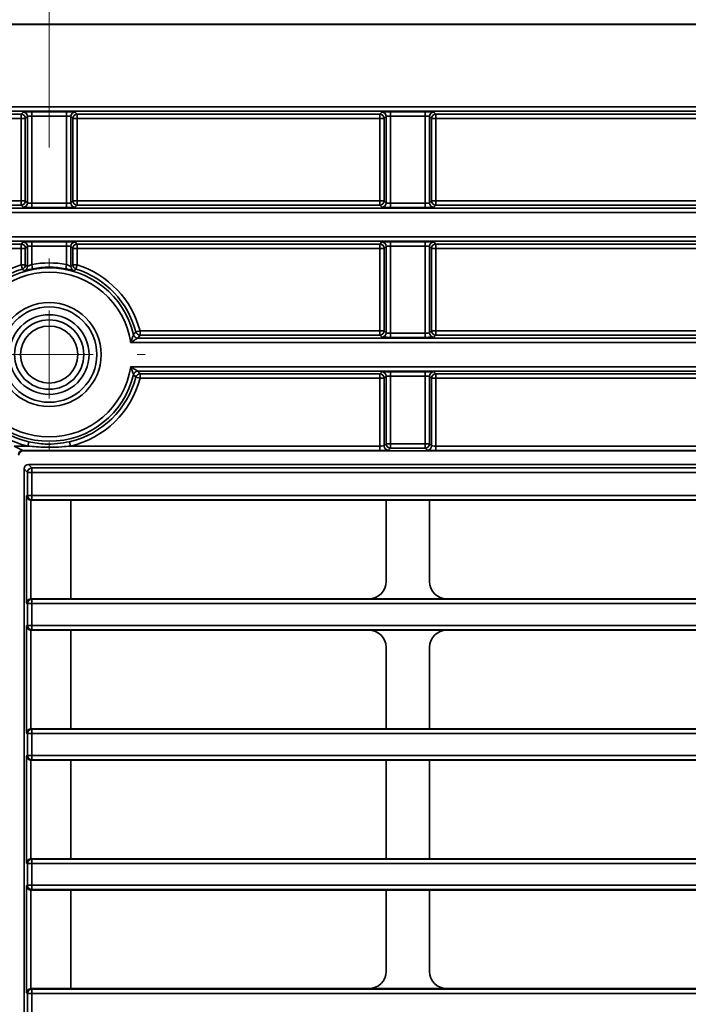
# Model space of a CAD drawing. Header units: millimetres. Extents: x 0 to 1118, y 0 to 864.
# Tile 58 of 250: x 86 to 96, y 488 to 502. Entities that reach past the tile are written whole.
import ezdxf

# ---------------------------------------------------------------- set-up
doc = ezdxf.new("R2010")
doc.units = ezdxf.units.MM
doc.styles.add('SLDTEXTSTYLE0', font='TXT', dxfattribs={"width": 0.605})
doc.dimstyles.new('SLDDIMSTYLE3', dxfattribs={"dimtxt": 4.233333, "dimasz": 4.572, "dimexe": 0, "dimexo": 0.0625, "dimgap": 1.058333, "dimtad": 0, "dimtih": 1, "dimtoh": 1, "dimdec": 1, "dimlfac": 4, "dimrnd": 1e-09, "dimzin": 4, "dimdsep": 46, "dimtxsty": 'SLDTEXTSTYLE0', "dimsah": 1, "dimcen": 0.09, "dimadec": 0, "dimazin": 1, "dimtfac": 1, "dimtofl": 0, "dimtmove": 0, "dimatfit": 3, "dimfxl": 1, "dimfrac": 2, "dimtolj": 1, "dimtzin": 12, "dimarcsym": 0})
doc.dimstyles.new('SLDDIMSTYLE5', dxfattribs={"dimtxt": 4.233333, "dimasz": 4.572, "dimexe": 0, "dimexo": 0.0625, "dimgap": 1.058333, "dimtad": 0, "dimtih": 1, "dimtoh": 1, "dimdec": 1, "dimlfac": 4, "dimrnd": 1e-09, "dimzin": 12, "dimdsep": 46, "dimtxsty": 'SLDTEXTSTYLE0', "dimsah": 1, "dimcen": 0.09, "dimadec": 0, "dimazin": 3, "dimtfac": 1, "dimtofl": 0, "dimtmove": 0, "dimatfit": 3, "dimfxl": 1, "dimfrac": 2, "dimtolj": 1, "dimtzin": 12, "dimarcsym": 0})

# ---------------------------------------------------------------- blocks, each defined once
blk = doc.blocks.new('_D_12')
at = {"color": 7, "linetype": 'Continuous', "lineweight": 0}
for p, q in [((156.168, 534.567), (154.713, 534.567)), ((154.713, 534.567), (154.713, 528.07)), ((167.486, 534.567), (168.942, 534.567)), ((168.942, 534.567), (168.942, 528.07)), ((77.298, 503.387), (77.298, 532.919)), ((231.805, 451.829), (231.805, 532.919)), ((77.298, 531.319), (137.737, 531.319)), ((231.805, 531.319), (171.366, 531.319)), ((154.713, 528.07), (156.168, 528.07)), ((168.942, 528.07), (167.486, 528.07))]:
    blk.add_line(p, q, dxfattribs=at)
at = {"color": 7, "linetype": 'Continuous', "lineweight": 18}
for points in [[(77.298, 531.319), (81.87, 530.557), (81.87, 532.081)], [(231.805, 531.319), (227.233, 532.081), (227.233, 530.557)]]:
    blk.add_solid(points, dxfattribs=at)
at = {"color": 7, "linetype": 'Continuous', "lineweight": 18, "char_height": 4.2333, "attachment_point": 1, "style": 'SLDTEXTSTYLE0'}
for s, insert in [('618.0', (138.706, 533.527)), ('24.3', (156.168, 533.527))]:
    blk.add_mtext(s, dxfattribs=dict(at, insert=insert))
blk = doc.blocks.new('_D_13')
at = {"color": 7, "linetype": 'Continuous', "lineweight": 0}
for p, q in [((85.044, 497.024), (48.595, 497.024)), ((50.195, 497.024), (50.195, 476.868)), ((57.794, 475.898), (56.339, 475.898)), ((56.339, 475.898), (56.339, 469.401)), ((65.879, 475.898), (67.334, 475.898)), ((67.334, 475.898), (67.334, 469.401)), ((56.339, 469.401), (57.794, 469.401)), ((67.334, 469.401), (65.879, 469.401)), ((50.195, 448.274), (50.195, 468.431)), ((85.044, 448.274), (48.595, 448.274))]:
    blk.add_line(p, q, dxfattribs=at)
at = {"color": 7, "linetype": 'Continuous', "lineweight": 18}
for points in [[(50.195, 497.024), (49.433, 492.452), (50.957, 492.452)], [(50.195, 448.274), (50.957, 452.846), (49.433, 452.846)]]:
    blk.add_solid(points, dxfattribs=at)
at = {"color": 7, "linetype": 'Continuous', "lineweight": 18, "char_height": 4.2333, "attachment_point": 1, "style": 'SLDTEXTSTYLE0'}
for s, insert in [('3X', (31.601, 474.858)), ('195.0', (40.332, 474.858)), ('7.7', (57.794, 474.858))]:
    blk.add_mtext(s, dxfattribs=dict(at, insert=insert))
blk = doc.blocks.new('_D_14')
at = {"color": 7, "linetype": 'Continuous', "lineweight": 0}
for p, q in [((125.293, 520.31), (123.838, 520.31)), ((123.838, 520.31), (123.838, 513.813)), ((133.378, 520.31), (134.833, 520.31)), ((134.833, 520.31), (134.833, 513.813)), ((86.644, 500.01), (86.644, 518.662)), ((148.744, 500.01), (148.744, 518.662)), ((86.644, 517.061), (98.13, 517.061)), ((148.744, 517.061), (137.257, 517.061)), ((123.838, 513.813), (125.293, 513.813)), ((134.833, 513.813), (133.378, 513.813))]:
    blk.add_line(p, q, dxfattribs=at)
at = {"color": 7, "linetype": 'Continuous', "lineweight": 18}
for points in [[(86.644, 517.061), (91.216, 516.299), (91.216, 517.823)], [(148.744, 517.061), (144.172, 517.823), (144.172, 516.299)]]:
    blk.add_solid(points, dxfattribs=at)
at = {"color": 7, "linetype": 'Continuous', "lineweight": 18, "char_height": 4.2333, "attachment_point": 1, "style": 'SLDTEXTSTYLE0'}
for s, insert in [('2X', (99.099, 519.27)), ('248.4', (107.831, 519.27)), ('9.8', (125.293, 519.27))]:
    blk.add_mtext(s, dxfattribs=dict(at, insert=insert))
blk = doc.blocks.new('SW_CENTERMARKSYMBOL_1')
at = {"color": 0, "linetype": 'Continuous', "lineweight": 18}
for p, q in [((0, 1.27), (0, 1.385)), ((0, 0), (0, 0.635)), ((-1.27, 0), (-1.385, 0)), ((0, 0), (-0.635, 0)), ((0, 0), (0, -0.635)), ((0, 0), (0.635, 0)), ((1.27, 0), (1.385, 0)), ((0, -1.27), (0, -1.385))]:
    blk.add_line(p, q, dxfattribs=at)

msp = doc.modelspace()

# ---------------------------------------------------------------- linework, layer by layer
at = {"color": 7, "linetype": 'Continuous', "lineweight": 35}
for p, q in [((212.875, 501.794), (83.548, 501.794)), ((83.548, 501.787), (212.854, 501.787)), ((83.548, 500.598), (212.854, 500.598)), ((212.857, 500.536), (83.548, 500.536)), ((86.238, 500.494), (86.268, 500.524)), ((86.393, 500.526), (86.895, 500.526)), ((86.393, 500.463), (86.393, 500.526)), ((86.895, 500.463), (86.895, 500.526)), ((87.02, 500.524), (87.05, 500.494)), ((91.413, 500.494), (91.443, 500.524)), ((91.568, 500.526), (92.07, 500.526)), ((91.568, 500.463), (91.568, 500.526)), ((92.07, 500.463), (92.07, 500.526)), ((92.195, 500.524), (92.225, 500.494)), ((83.626, 500.494), (86.238, 500.494)), ((86.238, 500.432), (83.626, 500.432)), ((86.238, 500.494), (86.238, 500.432)), ((86.238, 499.242), (86.238, 500.432)), ((86.3, 500.432), (86.238, 500.432)), ((86.33, 500.461), (86.3, 500.432)), ((86.3, 500.432), (86.3, 499.242)), ((86.33, 499.212), (86.33, 500.461)), ((86.895, 500.463), (86.393, 500.463)), ((86.393, 500.463), (86.393, 499.21)), ((86.895, 499.21), (86.895, 500.463)), ((86.957, 500.461), (86.957, 499.212)), ((86.987, 500.432), (86.957, 500.461)), ((86.987, 499.242), (86.987, 500.432)), ((87.05, 500.432), (86.987, 500.432)), ((87.05, 500.494), (91.413, 500.494)), ((87.05, 500.494), (87.05, 500.432)), ((91.413, 500.432), (87.05, 500.432)), ((87.05, 500.432), (87.05, 499.242)), ((91.413, 500.494), (91.413, 500.432)), ((91.475, 500.432), (91.413, 500.432)), ((91.413, 499.242), (91.413, 500.432)), ((91.505, 500.461), (91.475, 500.432)), ((91.475, 500.432), (91.475, 499.242)), ((91.505, 499.212), (91.505, 500.461)), ((92.07, 500.463), (91.568, 500.463)), ((91.568, 500.463), (91.568, 499.21)), ((92.07, 499.21), (92.07, 500.463)), ((92.132, 500.461), (92.132, 499.212)), ((92.162, 500.432), (92.132, 500.461)), ((92.162, 499.242), (92.162, 500.432)), ((92.225, 500.432), (92.162, 500.432)), ((92.225, 500.494), (96.588, 500.494)), ((92.225, 500.494), (92.225, 500.432)), ((92.225, 500.432), (92.225, 499.242)), ((96.588, 500.432), (92.225, 500.432)), ((83.626, 499.242), (86.238, 499.242)), ((86.238, 499.179), (86.238, 499.242)), ((86.238, 499.242), (86.3, 499.242)), ((86.3, 499.242), (86.33, 499.212)), ((86.957, 499.212), (86.987, 499.242)), ((86.987, 499.242), (87.05, 499.242)), ((87.05, 499.242), (91.413, 499.242)), ((87.05, 499.179), (87.05, 499.242)), ((91.413, 499.179), (91.413, 499.242)), ((91.413, 499.242), (91.475, 499.242)), ((91.475, 499.242), (91.505, 499.212)), ((92.132, 499.212), (92.162, 499.242)), ((92.162, 499.242), (92.225, 499.242)), ((92.225, 499.242), (96.588, 499.242)), ((92.225, 499.179), (92.225, 499.242)), ((83.548, 499.138), (112.363, 499.138)), ((86.238, 499.179), (83.626, 499.179)), ((86.268, 499.15), (86.238, 499.179)), ((86.393, 499.21), (86.393, 499.147)), ((86.393, 499.21), (86.895, 499.21)), ((86.895, 499.147), (86.393, 499.147)), ((86.895, 499.147), (86.895, 499.21)), ((87.05, 499.179), (87.02, 499.15)), ((91.413, 499.179), (87.05, 499.179)), ((91.443, 499.15), (91.413, 499.179)), ((91.568, 499.21), (91.568, 499.147)), ((91.568, 499.21), (92.07, 499.21)), ((92.07, 499.147), (91.568, 499.147)), ((92.07, 499.147), (92.07, 499.21)), ((92.225, 499.179), (92.195, 499.15)), ((96.588, 499.179), (92.225, 499.179)), ((112.363, 499.075), (83.548, 499.075)), ((83.548, 498.723), (112.363, 498.723)), ((112.363, 498.661), (83.548, 498.661)), ((83.626, 498.619), (86.238, 498.619)), ((86.238, 498.557), (83.626, 498.557)), ((86.238, 498.619), (86.268, 498.649)), ((86.238, 498.619), (86.238, 498.557)), ((86.3, 498.557), (86.238, 498.557)), ((86.238, 498.317), (86.238, 498.557)), ((86.33, 498.586), (86.3, 498.557)), ((86.3, 498.557), (86.3, 498.317)), ((86.33, 498.295), (86.33, 498.586)), ((86.393, 498.651), (86.895, 498.651)), ((86.393, 498.651), (86.393, 498.588)), ((86.895, 498.588), (86.393, 498.588)), ((86.393, 498.588), (86.393, 498.323)), ((86.895, 498.588), (86.895, 498.651)), ((86.895, 498.323), (86.895, 498.588)), ((86.957, 498.586), (86.957, 498.295)), ((86.987, 498.557), (86.957, 498.586)), ((86.987, 498.317), (86.987, 498.557)), ((87.05, 498.557), (86.987, 498.557)), ((87.02, 498.649), (87.05, 498.619)), ((87.05, 498.619), (91.413, 498.619)), ((87.05, 498.557), (87.05, 498.619)), ((91.413, 498.557), (87.05, 498.557)), ((87.05, 498.557), (87.05, 498.317)), ((91.413, 498.619), (91.443, 498.649)), ((91.413, 498.557), (91.413, 498.619)), ((91.475, 498.557), (91.413, 498.557)), ((91.413, 497.367), (91.413, 498.557)), ((91.505, 498.586), (91.475, 498.557)), ((91.475, 498.557), (91.475, 497.367)), ((91.505, 497.337), (91.505, 498.586)), ((91.568, 498.651), (92.07, 498.651)), ((91.568, 498.588), (91.568, 498.651)), ((92.07, 498.588), (91.568, 498.588)), ((91.568, 498.588), (91.568, 497.335)), ((92.07, 498.588), (92.07, 498.651)), ((92.07, 497.335), (92.07, 498.588)), ((92.132, 498.586), (92.132, 497.337)), ((92.162, 498.557), (92.132, 498.586)), ((92.162, 497.367), (92.162, 498.557)), ((92.225, 498.557), (92.162, 498.557)), ((92.195, 498.649), (92.225, 498.619)), ((92.225, 498.619), (96.588, 498.619)), ((92.225, 498.619), (92.225, 498.557)), ((96.588, 498.557), (92.225, 498.557)), ((92.225, 498.557), (92.225, 497.367)), ((86.257, 498.257), (86.238, 498.317)), ((86.238, 498.317), (86.3, 498.317)), ((86.3, 498.317), (86.33, 498.295)), ((86.405, 498.262), (86.393, 498.323)), ((86.883, 498.262), (86.895, 498.323)), ((86.957, 498.295), (86.987, 498.317)), ((86.987, 498.317), (87.05, 498.317)), ((87.05, 498.317), (87.031, 498.257)), ((87.894, 497.351), (87.955, 497.367)), ((87.955, 497.304), (87.922, 497.263)), ((87.922, 497.263), (112.363, 497.263)), ((87.955, 497.367), (87.955, 497.304)), ((87.955, 497.367), (91.413, 497.367)), ((91.413, 497.304), (87.955, 497.304)), ((91.413, 497.367), (91.413, 497.304)), ((91.413, 497.367), (91.475, 497.367)), ((91.443, 497.275), (91.413, 497.304)), ((91.475, 497.367), (91.505, 497.337)), ((91.568, 497.335), (91.568, 497.272)), ((91.568, 497.335), (92.07, 497.335)), ((92.07, 497.272), (91.568, 497.272)), ((92.07, 497.272), (92.07, 497.335)), ((92.132, 497.337), (92.162, 497.367)), ((92.162, 497.367), (92.225, 497.367)), ((92.225, 497.304), (92.195, 497.275)), ((92.225, 497.367), (96.588, 497.367)), ((92.225, 497.304), (92.225, 497.367)), ((96.588, 497.304), (92.225, 497.304)), ((112.363, 497.2), (87.819, 497.2)), ((87.819, 496.848), (112.363, 496.848)), ((87.955, 496.682), (87.894, 496.697)), ((112.363, 496.786), (87.922, 496.786)), ((87.922, 496.786), (87.955, 496.744)), ((87.955, 496.744), (91.413, 496.744)), ((87.955, 496.744), (87.955, 496.682)), ((91.413, 496.682), (87.955, 496.682)), ((91.413, 496.744), (91.443, 496.774)), ((91.413, 496.682), (91.413, 496.744)), ((91.475, 496.682), (91.413, 496.682)), ((91.413, 495.705), (91.413, 496.682)), ((91.505, 496.711), (91.475, 496.682)), ((91.475, 496.682), (91.475, 495.707)), ((91.505, 495.737), (91.505, 496.711)), ((91.568, 496.776), (92.07, 496.776)), ((91.568, 496.776), (91.568, 496.713)), ((92.07, 496.713), (91.568, 496.713)), ((91.568, 496.713), (91.568, 495.737)), ((92.07, 496.713), (92.07, 496.776)), ((92.07, 495.737), (92.07, 496.713)), ((92.132, 496.711), (92.132, 495.737)), ((92.162, 496.682), (92.132, 496.711)), ((92.162, 495.707), (92.162, 496.682)), ((92.225, 496.682), (92.162, 496.682)), ((92.195, 496.774), (92.225, 496.744)), ((92.225, 496.744), (96.588, 496.744)), ((92.225, 496.682), (92.225, 496.744)), ((96.588, 496.682), (92.225, 496.682)), ((92.225, 496.682), (92.225, 495.705)), ((86.138, 495.705), (86.336, 495.705)), ((86.138, 495.705), (86.263, 495.642)), ((86.336, 495.705), (86.35, 495.766)), ((86.952, 495.705), (86.938, 495.766)), ((86.952, 495.705), (91.413, 495.705)), ((91.413, 495.705), (91.413, 495.642)), ((91.475, 495.707), (91.505, 495.737)), ((91.505, 495.737), (91.568, 495.737)), ((91.568, 495.737), (92.07, 495.737)), ((91.568, 495.674), (91.568, 495.737)), ((92.07, 495.674), (92.07, 495.737)), ((92.07, 495.737), (92.132, 495.737)), ((92.132, 495.737), (92.162, 495.707)), ((92.225, 495.705), (92.225, 495.642)), ((92.225, 495.705), (96.588, 495.705)), ((86.263, 495.642), (86.269, 495.637)), ((91.413, 495.642), (86.263, 495.642)), ((86.269, 495.637), (112.807, 495.637)), ((91.568, 495.674), (91.538, 495.644)), ((92.07, 495.674), (91.568, 495.674)), ((92.1, 495.644), (92.07, 495.674)), ((96.588, 495.642), (92.225, 495.642)), ((86.344, 495.437), (86.393, 495.388)), ((86.344, 495.437), (112.444, 495.437)), ((86.33, 495.325), (86.281, 495.374)), ((86.281, 449.967), (86.281, 495.374)), ((86.33, 495.325), (86.393, 495.325)), ((86.33, 494.991), (86.33, 495.325)), ((86.393, 495.388), (86.393, 495.325)), ((86.393, 495.388), (113.253, 495.388)), ((86.393, 495.325), (86.393, 494.991)), ((113.256, 495.325), (86.393, 495.325)), ((86.318, 494.985), (86.33, 494.991)), ((86.318, 493.438), (86.318, 494.985)), ((86.33, 494.991), (86.393, 494.991)), ((86.393, 494.991), (86.393, 494.929)), ((86.393, 494.991), (147.494, 494.991)), ((86.381, 494.923), (86.381, 493.5)), ((86.393, 494.929), (86.382, 494.923)), ((86.956, 494.923), (86.382, 494.923)), ((147.494, 494.929), (86.393, 494.929)), ((91.506, 494.923), (86.956, 494.923)), ((86.956, 493.5), (86.956, 494.923)), ((91.506, 494.923), (92.131, 494.923)), ((91.506, 493.75), (91.506, 494.923)), ((96.681, 494.923), (92.131, 494.923)), ((92.131, 493.75), (92.131, 494.923)), ((86.33, 493.432), (86.318, 493.438)), ((86.33, 493.116), (86.33, 493.432)), ((86.33, 493.432), (86.393, 493.432)), ((86.382, 493.5), (86.393, 493.495)), ((86.382, 493.5), (86.956, 493.5)), ((86.393, 493.495), (86.393, 493.432)), ((86.393, 493.495), (211.095, 493.495)), ((211.095, 493.432), (86.393, 493.432)), ((86.393, 493.432), (86.393, 493.116)), ((86.956, 493.5), (91.256, 493.5)), ((92.381, 493.5), (91.256, 493.5)), ((92.381, 493.5), (96.681, 493.5)), ((86.318, 493.11), (86.33, 493.116)), ((86.318, 491.563), (86.318, 493.11)), ((86.33, 493.116), (86.393, 493.116)), ((86.381, 493.048), (86.381, 491.625)), ((86.393, 493.054), (86.382, 493.048)), ((86.956, 493.048), (86.382, 493.048)), ((86.393, 493.116), (86.393, 493.054)), ((86.393, 493.116), (211.095, 493.116)), ((211.095, 493.054), (86.393, 493.054)), ((91.256, 493.048), (86.956, 493.048)), ((86.956, 491.625), (86.956, 493.048)), ((91.256, 493.048), (92.381, 493.048)), ((96.681, 493.048), (92.381, 493.048)), ((91.506, 491.625), (91.506, 492.799)), ((92.131, 491.625), (92.131, 492.799)), ((86.382, 491.625), (86.393, 491.62)), ((86.382, 491.625), (86.956, 491.625)), ((86.393, 491.62), (86.393, 491.557)), ((86.393, 491.62), (211.095, 491.62)), ((86.956, 491.625), (91.506, 491.625)), ((92.131, 491.625), (91.506, 491.625)), ((92.131, 491.625), (96.681, 491.625)), ((86.33, 491.557), (86.318, 491.563)), ((86.33, 491.557), (86.393, 491.557)), ((86.33, 491.241), (86.33, 491.557)), ((86.393, 491.557), (86.393, 491.241)), ((211.095, 491.557), (86.393, 491.557)), ((86.318, 491.235), (86.33, 491.241)), ((86.318, 489.688), (86.318, 491.235)), ((86.33, 491.241), (86.393, 491.241)), ((86.381, 491.173), (86.381, 489.75)), ((86.393, 491.179), (86.382, 491.173)), ((86.956, 491.173), (86.382, 491.173)), ((86.393, 491.241), (211.095, 491.241)), ((86.393, 491.241), (86.393, 491.179)), ((211.095, 491.179), (86.393, 491.179)), ((91.506, 491.173), (86.956, 491.173)), ((86.956, 489.75), (86.956, 491.173)), ((91.506, 491.173), (92.131, 491.173)), ((91.506, 489.75), (91.506, 491.173)), ((96.681, 491.173), (92.131, 491.173)), ((92.131, 489.75), (92.131, 491.173)), ((86.382, 489.75), (86.393, 489.745)), ((86.382, 489.75), (86.956, 489.75)), ((86.393, 489.745), (86.393, 489.682)), ((86.393, 489.745), (211.095, 489.745)), ((86.956, 489.75), (91.506, 489.75)), ((92.131, 489.75), (91.506, 489.75)), ((92.131, 489.75), (96.681, 489.75)), ((86.33, 489.682), (86.318, 489.688)), ((86.33, 489.682), (86.393, 489.682)), ((86.33, 489.366), (86.33, 489.682)), ((86.393, 489.682), (86.393, 489.366)), ((211.095, 489.682), (86.393, 489.682)), ((86.318, 489.36), (86.33, 489.366)), ((86.318, 487.813), (86.318, 489.36)), ((86.33, 489.366), (86.393, 489.366)), ((86.381, 489.298), (86.381, 487.875)), ((86.393, 489.304), (86.382, 489.298)), ((86.956, 489.298), (86.382, 489.298)), ((86.393, 489.366), (211.095, 489.366)), ((86.393, 489.366), (86.393, 489.304)), ((211.095, 489.304), (86.393, 489.304)), ((91.506, 489.298), (86.956, 489.298)), ((86.956, 487.875), (86.956, 489.298)), ((91.506, 489.298), (92.131, 489.298)), ((91.506, 488.125), (91.506, 489.298)), ((96.681, 489.298), (92.131, 489.298)), ((92.131, 488.125), (92.131, 489.298)), ((86.382, 487.875), (86.393, 487.87)), ((86.382, 487.875), (86.956, 487.875)), ((86.393, 487.87), (86.393, 487.807)), ((86.393, 487.87), (211.095, 487.87)), ((86.956, 487.875), (91.256, 487.875)), ((92.381, 487.875), (91.256, 487.875)), ((92.381, 487.875), (96.681, 487.875)), ((86.33, 487.807), (86.318, 487.813)), ((86.33, 487.491), (86.33, 487.807)), ((86.33, 487.807), (86.393, 487.807)), ((86.393, 487.807), (86.393, 487.491)), ((211.095, 487.807), (86.393, 487.807))]:
    msp.add_line(p, q, dxfattribs=at)
for radius in [0.75, 0.688, 0.575, 0.5, 0.412]:
    msp.add_circle((86.644, 497.024), radius, dxfattribs=at)
for centre, radius, start, end in [((86.268, 500.461), 0.0625, 0.0204, 89.9796), ((87.02, 500.461), 0.0625, 90.0204, 179.9796), ((91.443, 500.461), 0.0625, 0.0204, 89.9796), ((92.195, 500.461), 0.0625, 90.0204, 179.9796), ((86.238, 500.432), 0.0625, 0.0204, 89.9796), ((87.05, 500.432), 0.0625, 90.0204, 179.9796), ((91.413, 500.432), 0.0625, 0.0204, 89.9796), ((92.225, 500.432), 0.0625, 90.0204, 179.9796), ((86.238, 499.242), 0.0625, 270.0204, 359.9796), ((87.05, 499.242), 0.0625, 180.0204, 269.9796), ((91.413, 499.242), 0.0625, 270.0204, 359.9796), ((92.225, 499.242), 0.0625, 180.0204, 269.9796), ((86.268, 499.212), 0.0625, 270.0204, 359.9796), ((87.02, 499.212), 0.0625, 180.0204, 269.9796), ((91.443, 499.212), 0.0625, 270.0204, 359.9796), ((92.195, 499.212), 0.0625, 180.0204, 269.9796), ((86.238, 498.557), 0.0625, 0.0204, 89.9796), ((86.268, 498.586), 0.0625, 0.0204, 89.9796), ((87.02, 498.586), 0.0625, 90.0204, 179.9796), ((87.05, 498.557), 0.0625, 90.0204, 179.9796), ((91.413, 498.557), 0.0625, 0.0204, 89.9796), ((91.443, 498.586), 0.0625, 0.0204, 89.9796), ((92.195, 498.586), 0.0625, 90.0204, 179.9796), ((92.225, 498.557), 0.0625, 90.0204, 179.9796), ((86.644, 497.024), 1.355, 107.4247, 165.3568), ((86.644, 497.024), 1.293, 107.4247, 165.3568), ((86.644, 497.024), 1.251, 13.2497, 166.7503), ((86.238, 498.317), 0.0625, 287.4388, 359.9859), ((83.757, 495.007), 4.1, 51.9254, 52.4336), ((86.268, 498.295), 0.0625, 286.4983, 359.9856), ((86.644, 497.024), 1.323, 79.0616, 100.9384), ((86.644, 497.024), 1.261, 79.0616, 100.9384), ((87.02, 498.295), 0.0625, 180.0144, 253.5017), ((87.05, 498.317), 0.0625, 180.0141, 252.5612), ((89.548, 494.985), 4.128, 127.5681, 128.0729), ((86.644, 497.024), 1.293, 14.6432, 72.5753), ((86.644, 497.024), 1.355, 14.6432, 72.5753), ((86.644, 497.024), 1.189, 8.5194, 171.4806), ((87.922, 497.325), 0.0625, 193.2651, 269.9846), ((87.955, 497.367), 0.0625, 194.6581, 269.9851), ((91.413, 497.367), 0.0625, 270.0204, 359.9796), ((91.443, 497.337), 0.0625, 270.0204, 359.9796), ((92.195, 497.337), 0.0625, 180.0204, 269.9796), ((92.225, 497.367), 0.0625, 180.0204, 269.9796), ((86.644, 497.024), 1.189, 188.5194, 351.4806), ((86.644, 497.024), 1.355, 194.6432, 256.8522), ((86.644, 497.024), 1.293, 194.6432, 256.8522), ((86.644, 497.024), 1.251, 193.2497, 346.7503), ((86.644, 497.024), 1.293, 283.1478, 345.3568), ((86.644, 497.024), 1.355, 283.1478, 345.3568), ((87.922, 496.723), 0.0625, 90.0154, 166.7349), ((87.955, 496.682), 0.0625, 90.0149, 165.3419), ((91.413, 496.682), 0.0625, 0.0204, 89.9796), ((91.443, 496.711), 0.0625, 0.0204, 89.9796), ((92.195, 496.711), 0.0625, 90.0204, 179.9796), ((92.225, 496.682), 0.0625, 90.0204, 179.9796), ((91.538, 495.707), 0.0625, 180.0204, 269.9796), ((91.568, 495.737), 0.0625, 180.0204, 269.9796), ((92.07, 495.737), 0.0625, 270.0204, 359.9796), ((92.1, 495.707), 0.0625, 270.0204, 359.9796), ((86.263, 495.58), 0.0625, 90.0204, 179.9796), ((86.393, 495.325), 0.0625, 90.0204, 179.9796), ((86.393, 494.991), 0.0625, 180.0069, 269.9865), ((86.393, 493.432), 0.0625, 90.0135, 179.9931), ((86.393, 493.116), 0.0625, 180.0069, 269.9865), ((86.393, 491.557), 0.0625, 90.0135, 179.9931), ((86.393, 491.241), 0.0625, 180.0069, 269.9865), ((86.393, 489.682), 0.0625, 90.0135, 179.9931), ((86.393, 489.366), 0.0625, 180.0069, 269.9865), ((86.393, 487.807), 0.0625, 90.0135, 179.9931)]:
    msp.add_arc(centre, radius, start, end, dxfattribs=at)
for centre, major_axis, ratio, start_param, end_param in [((86.393, 500.524), (0.125, 0), 0.017455, 1.570796, 3.124139), ((86.895, 500.524), (0.125, 0), 0.017455, 0.017453, 1.570796), ((91.568, 500.524), (0.125, 0), 0.017455, 1.570796, 3.124139), ((92.07, 500.524), (0.125, 0), 0.017455, 0.017453, 1.570796), ((86.393, 500.461), (0.0625, 0), 0.03491, 1.570796, 3.124139), ((86.895, 500.461), (0.0625, 0), 0.03491, 0.017453, 1.570796), ((91.568, 500.461), (0.0625, 0), 0.03491, 1.570796, 3.124139), ((92.07, 500.461), (0.0625, 0), 0.03491, 0.017453, 1.570796), ((86.393, 499.15), (0.125, 0), 0.017455, 3.159046, 4.712389), ((86.393, 499.212), (0.0625, 0), 0.03491, 3.159046, 4.712389), ((86.895, 499.212), (0.0625, 0), 0.03491, 4.712389, 6.265732), ((86.895, 499.15), (0.125, 0), 0.017455, 4.712389, 6.265732), ((91.568, 499.15), (0.125, 0), 0.017455, 3.159046, 4.712389), ((91.568, 499.212), (0.0625, 0), 0.03491, 3.159046, 4.712389), ((92.07, 499.212), (0.0625, 0), 0.03491, 4.712389, 6.265732), ((92.07, 499.15), (0.125, 0), 0.017455, 4.712389, 6.265732), ((86.393, 498.649), (0.125, 0), 0.017455, 1.570796, 3.124139), ((86.393, 498.586), (0.0625, 0), 0.03491, 1.570796, 3.124139), ((86.895, 498.649), (0.125, 0), 0.017455, 0.017453, 1.570796), ((86.895, 498.586), (0.0625, 0), 0.03491, 0.017453, 1.570796), ((91.568, 498.649), (0.125, 0), 0.017455, 1.570796, 3.124139), ((91.568, 498.586), (0.0625, 0), 0.03491, 1.570796, 3.124139), ((92.07, 498.649), (0.125, 0), 0.017455, 0.017453, 1.570796), ((92.07, 498.586), (0.0625, 0), 0.03491, 0.017453, 1.570796), ((91.568, 497.275), (0.125, 0), 0.017455, 3.159046, 4.712389), ((91.568, 497.337), (0.0625, 0), 0.03491, 3.159046, 4.712389), ((92.07, 497.337), (0.0625, 0), 0.03491, 4.712389, 6.265732), ((92.07, 497.275), (0.125, 0), 0.017455, 4.712389, 6.265732), ((91.568, 496.774), (0.125, 0), 0.017455, 1.570796, 3.124139), ((91.568, 496.711), (0.0625, 0), 0.03491, 1.570796, 3.124139), ((92.07, 496.774), (0.125, 0), 0.017455, 0.017453, 1.570796), ((92.07, 496.711), (0.0625, 0), 0.03491, 0.017453, 1.570796), ((91.413, 495.707), (0.0625, 0), 0.03491, 4.712389, 6.265732), ((92.225, 495.707), (0.0625, 0), 0.03491, 3.159046, 4.712389), ((86.269, 495.574), (-0.0442, 0.0442), 0.999695, 5.497939, 7.068431), ((91.413, 495.644), (0.125, 0), 0.017455, 4.712389, 6.265732), ((92.225, 495.644), (0.125, 0), 0.017455, 3.159046, 4.712389), ((86.344, 495.374), (0.0442, -0.0442), 0.999695, 2.356347, 3.926839), ((86.381, 494.985), (0.0534, -0.033), 0.980675, 3.703947, 5.25729), ((86.382, 494.986), (-0.0559, -0.028), 0.99981, 1.089802, 1.107103), ((91.256, 493.75), (-0.177, 0.177), 0.999695, 2.356347, 3.926839), ((92.381, 493.75), (0.177, 0.177), 0.999695, 2.356347, 3.926839), ((86.381, 493.438), (0.0534, 0.033), 0.980675, 1.025895, 2.579238), ((86.382, 493.437), (0.0559, -0.028), 0.99981, 2.03449, 2.051791), ((86.381, 493.11), (0.0534, -0.033), 0.980675, 3.703947, 5.25729), ((86.382, 493.111), (-0.0559, -0.028), 0.99981, 1.089802, 1.107103), ((91.256, 492.798), (0.177, 0.177), 0.999695, 5.497939, 7.068431), ((92.381, 492.798), (-0.177, 0.177), 0.999695, 5.497939, 7.068431), ((86.381, 491.563), (0.0534, 0.033), 0.980675, 1.025895, 2.579238), ((86.382, 491.562), (0.0559, -0.028), 0.99981, 2.03449, 2.051791), ((86.381, 491.235), (0.0534, -0.033), 0.980675, 3.703947, 5.25729), ((86.382, 491.236), (-0.0559, -0.028), 0.99981, 1.089802, 1.107103), ((86.381, 489.688), (0.0534, 0.033), 0.980675, 1.025895, 2.579238), ((86.382, 489.687), (0.0559, -0.028), 0.99981, 2.03449, 2.051791), ((86.381, 489.36), (0.0534, -0.033), 0.980675, 3.703947, 5.25729), ((86.382, 489.361), (-0.0559, -0.028), 0.99981, 1.089802, 1.107103), ((91.256, 488.125), (-0.177, 0.177), 0.999695, 2.356347, 3.926839), ((92.381, 488.125), (0.177, 0.177), 0.999695, 2.356347, 3.926839), ((86.381, 487.813), (0.0534, 0.033), 0.980675, 1.025895, 2.579238), ((86.382, 487.812), (0.0559, -0.028), 0.99981, 2.03449, 2.051791)]:
    msp.add_ellipse(centre, major_axis=major_axis, ratio=ratio, start_param=start_param, end_param=end_param, dxfattribs=at)
for points, knots in [([(86.302, 498.239), (86.302, 498.239), (86.307, 498.24), (86.328, 498.245), (86.363, 498.254), (86.391, 498.259), (86.405, 498.262)], [0, 0, 0, 0, 0.008626, 0.34339, 0.67338, 1, 1, 1, 1]), ([(86.33, 498.295), (86.33, 498.295), (86.331, 498.295), (86.338, 498.299), (86.352, 498.306), (86.371, 498.315), (86.385, 498.32), (86.393, 498.323)], [0, 0, 0, 0, 0.109931, 0.321651, 0.544633, 0.772194, 1, 1, 1, 1]), ([(86.951, 498.247), (86.95, 498.248), (86.939, 498.25), (86.915, 498.256), (86.892, 498.26), (86.883, 498.262)], [0, 0, 0, 0, 0.0627016, 0.6159907, 1, 1, 1, 1]), ([(86.957, 498.295), (86.957, 498.295), (86.955, 498.296), (86.944, 498.301), (86.929, 498.309), (86.912, 498.317), (86.9, 498.321), (86.895, 498.323)], [0, 0, 0, 0, 0.200991, 0.405758, 0.619625, 0.843772, 1, 1, 1, 1]), ([(87.002, 498.235), (87.001, 498.235), (86.998, 498.236), (86.979, 498.24), (86.96, 498.245), (86.951, 498.247)], [0, 0, 0, 0, 0.3486702, 0.6936514, 1, 1, 1, 1]), ([(86.285, 498.235), (86.286, 498.235), (86.287, 498.235), (86.296, 498.237), (86.302, 498.239)], [0, 0, 0, 0, 0.351453, 1, 1, 1, 1]), ([(87.819, 497.2), (87.819, 497.201), (87.825, 497.215), (87.833, 497.235), (87.844, 497.264), (87.852, 497.285), (87.858, 497.3), (87.86, 497.308), (87.861, 497.311), (87.861, 497.311), (87.862, 497.311)], [0, 0, 0, 0, 0.007863, 0.329561, 0.438276, 0.667664, 0.830898, 0.881583, 0.977148, 1, 1, 1, 1]), ([(87.922, 497.263), (87.922, 497.263), (87.922, 497.263), (87.92, 497.261), (87.913, 497.257), (87.898, 497.247), (87.878, 497.236), (87.852, 497.219), (87.833, 497.208), (87.82, 497.2), (87.819, 497.2)], [0, 0, 0, 0, 0.022584, 0.11504, 0.167912, 0.331868, 0.562902, 0.672008, 0.992231, 1, 1, 1, 1]), ([(87.862, 497.311), (87.862, 497.312), (87.865, 497.315), (87.876, 497.328), (87.886, 497.341), (87.894, 497.351)], [0, 0, 0, 0, 0.0525708, 0.2628541, 1, 1, 1, 1]), ([(87.862, 496.737), (87.861, 496.738), (87.861, 496.738), (87.86, 496.74), (87.858, 496.748), (87.852, 496.764), (87.844, 496.785), (87.833, 496.813), (87.825, 496.833), (87.819, 496.848), (87.819, 496.848)], [0, 0, 0, 0, 0.022852, 0.118417, 0.169102, 0.332336, 0.561724, 0.670439, 0.992137, 1, 1, 1, 1]), ([(87.819, 496.848), (87.82, 496.848), (87.833, 496.84), (87.852, 496.829), (87.878, 496.813), (87.898, 496.801), (87.913, 496.792), (87.92, 496.787), (87.922, 496.786), (87.922, 496.786), (87.922, 496.786)], [0, 0, 0, 0, 0.007769, 0.327992, 0.437098, 0.668132, 0.832088, 0.88496, 0.977416, 1, 1, 1, 1]), ([(87.894, 496.697), (87.894, 496.698), (87.891, 496.702), (87.88, 496.715), (87.87, 496.728), (87.862, 496.737)], [0, 0, 0, 0, 0.052571, 0.262854, 1, 1, 1, 1]), ([(86.952, 495.705), (86.911, 495.7), (86.807, 495.69), (86.684, 495.686), (86.52, 495.688), (86.418, 495.697), (86.336, 495.705)], [0, 0, 0, 0, 0.202428, 0.504712, 0.596376, 1, 1, 1, 1]), ([(86.35, 495.766), (86.429, 495.751), (86.624, 495.715), (86.821, 495.747), (86.938, 495.766)], [0, 0, 0, 0, 0.40472, 1, 1, 1, 1])]:
    msp.add_open_spline(points, degree=3, knots=knots, dxfattribs=at)

# ---------------------------------------------------------------- block references
at = {"color": 7, "linetype": 'Continuous', "lineweight": 0}
msp.add_blockref('SW_CENTERMARKSYMBOL_1', (86.644, 497.024), dxfattribs=at)

# ---------------------------------------------------------------- dimensions: what is measured, and where the dimension line sits
at = {"color": 7, "linetype": 'Continuous', "lineweight": 18}
dim = msp.add_linear_dim(base=(231.805, 531.319), p1=(77.298, 501.787), p2=(231.805, 450.229), dimstyle='SLDDIMSTYLE3', dxfattribs=at)
dim.commit()
dim.dimension.update_dxf_attribs({"geometry": '_D_12', "text_midpoint": (154.551, 531.319), "dimtype": 160})
dim = msp.add_linear_dim(base=(148.744, 517.061), p1=(86.644, 498.409), p2=(148.744, 498.409), text='2X <>', dimstyle='SLDDIMSTYLE5', dxfattribs=at)
dim.commit()
dim.dimension.update_dxf_attribs({"geometry": '_D_14', "text_midpoint": (117.694, 517.061), "dimtype": 160})
dim = msp.add_linear_dim(base=(50.195, 448.274), p1=(86.644, 497.024), p2=(86.644, 448.274), angle=90, text='3X <>', dimstyle='SLDDIMSTYLE3', dxfattribs=at)
dim.commit()
dim.dimension.update_dxf_attribs({"geometry": '_D_13', "text_midpoint": (50.195, 472.649), "dimtype": 160})

doc.saveas('drawing.dxf')
